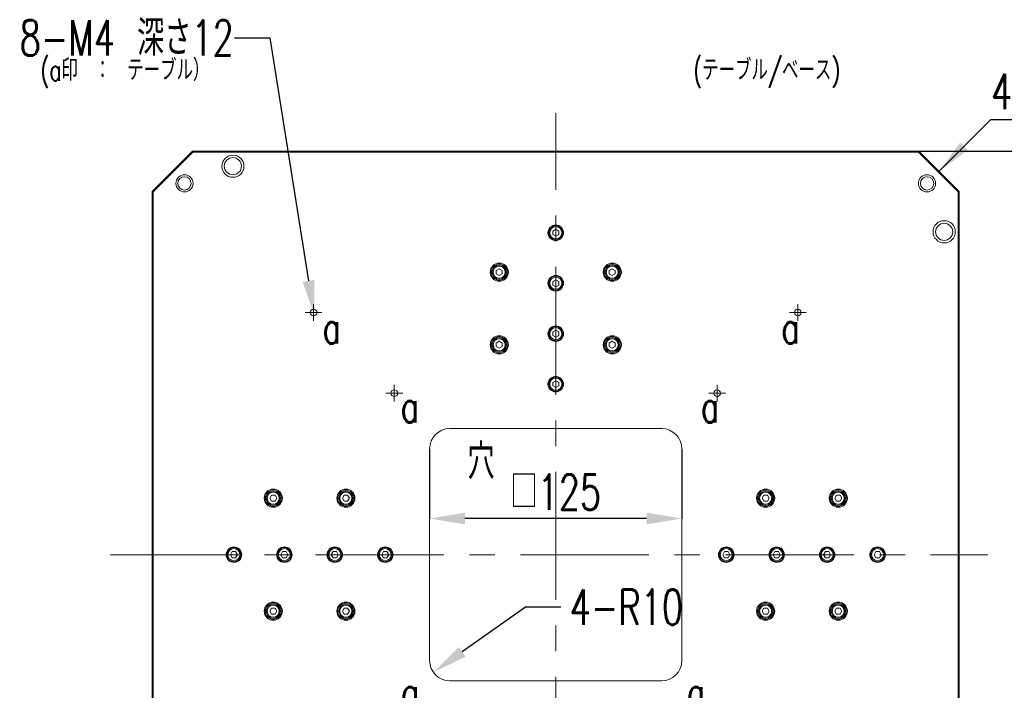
# Model space of a CAD drawing. Header units: millimetres. Extents: x 30 to 394, y 54 to 269.
# Tile 19 of 26: x 225 to 322, y 137 to 203. Entities that reach past the tile are written whole.
import ezdxf

# ---------------------------------------------------------------- set-up
doc = ezdxf.new("R2010")
doc.units = ezdxf.units.MM
doc.header["$PDSIZE"] = -1
doc.linetypes.add('CENTERX2', pattern=[20.32, 12.7, -2.54, 2.54, -2.54])
doc.layers.add('DIMENSION', color=1, linetype='Continuous')
doc.layers.add('TEXT', color=6, linetype='Continuous')
doc.styles.add('SLDTEXTSTYLE1', font='TXT', dxfattribs={"width": 0.7, "bigfont": 'bigfont'})
doc.dimstyles.new('SLDDIMSTYLE0', dxfattribs={"dimtxt": 3.5, "dimasz": 3.5, "dimexe": 0, "dimexo": 0.0625, "dimgap": 0.875, "dimtad": 3, "dimdec": 3, "dimlfac": 5, "dimrnd": 1e-09, "dimzin": 12, "dimdsep": 46, "dimtxsty": 'SLDTEXTSTYLE1', "dimsah": 1, "dimcen": 0.09, "dimadec": 0, "dimazin": 3, "dimtfac": 1, "dimtdec": 3, "dimtofl": 0, "dimtmove": 0, "dimatfit": 3, "dimfxl": 1, "dimfrac": 2, "dimtolj": 1, "dimtzin": 12, "dimarcsym": 0})
doc.dimstyles.new('SLDDIMSTYLE1', dxfattribs={"dimtxt": 3.5, "dimasz": 3.5, "dimexe": 0, "dimexo": 0.0625, "dimgap": 0.875, "dimtad": 0, "dimtih": 1, "dimtoh": 1, "dimdec": 6, "dimlfac": 5, "dimrnd": 1e-09, "dimzin": 12, "dimdsep": 46, "dimtxsty": 'SLDTEXTSTYLE1', "dimsah": 1, "dimcen": 0, "dimadec": 0, "dimazin": 3, "dimtfac": 1, "dimtdec": 3, "dimtmove": 0, "dimatfit": 3, "dimfxl": 1, "dimfrac": 2, "dimtolj": 1, "dimtzin": 12, "dimarcsym": 0})
doc.dimstyles.new('SLDDIMSTYLE2', dxfattribs={"dimtxt": 3.5, "dimasz": 3.5, "dimexe": 0, "dimexo": 0.0625, "dimgap": 0.875, "dimtad": 0, "dimtih": 1, "dimtoh": 1, "dimdec": 3, "dimlfac": 5, "dimrnd": 1e-09, "dimzin": 12, "dimdsep": 46, "dimtxsty": 'SLDTEXTSTYLE1', "dimsah": 1, "dimcen": 0, "dimadec": 0, "dimazin": 3, "dimtfac": 1, "dimtdec": 3, "dimtofl": 0, "dimtmove": 1, "dimatfit": 3, "dimfxl": 1, "dimfrac": 2, "dimtolj": 1, "dimtzin": 12, "dimarcsym": 0})

# ---------------------------------------------------------------- blocks, each defined once
blk = doc.blocks.new('_D')
at = {"layer": 'Defpoints', "color": 0, "transparency": 16777216}
for p in [(265.285, 160.781), (290.285, 160.781), (265.285, 153.864)]:
    blk.add_point(p, dxfattribs=at)
at = {"layer": 'DIMENSION', "color": 0, "lineweight": -2, "transparency": 16777216}
for p, q in [((265.285, 160.718), (265.285, 153.864)), ((290.285, 160.718), (290.285, 153.864)), ((286.785, 153.864), (268.785, 153.864))]:
    blk.add_line(p, q, dxfattribs=at)
at = {"layer": 'DIMENSION', "color": 0, "transparency": 16777216}
for points in [[(268.785, 154.447), (268.785, 153.28), (265.285, 153.864)], [(286.785, 154.447), (286.785, 153.28), (290.285, 153.864)]]:
    blk.add_solid(points, dxfattribs=at)
at = {"layer": 'DIMENSION', "color": 0, "transparency": 16777216, "insert": (277.785, 158.239), "char_height": 3.5, "attachment_point": 2, "style": 'SLDTEXTSTYLE1'}
blk.add_mtext('\\A1;\u3000\u3000□125\u3000\u3000', dxfattribs=at)
blk = doc.blocks.new('_D_1')
at = {"layer": 'Defpoints', "color": 0, "transparency": 16777216}
for p in [(313.785, 190.281), (334.285, 190.281), (313.785, 110.281)]:
    blk.add_point(p, dxfattribs=at)
at = {"layer": 'DIMENSION', "color": 0, "lineweight": -2, "transparency": 16777216}
for p, q in [((313.848, 190.281), (334.285, 190.281)), ((334.285, 113.781), (334.285, 186.781)), ((313.848, 110.281), (334.285, 110.281))]:
    blk.add_line(p, q, dxfattribs=at)
at = {"layer": 'DIMENSION', "color": 0, "transparency": 16777216}
for points in [[(333.702, 186.781), (334.869, 186.781), (334.285, 190.281)], [(333.702, 113.781), (334.869, 113.781), (334.285, 110.281)]]:
    blk.add_solid(points, dxfattribs=at)
at = {"layer": 'DIMENSION', "color": 0, "transparency": 16777216, "char_height": 3.5, "attachment_point": 2, "rotation": 90, "style": 'SLDTEXTSTYLE1'}
for s, insert in [('\\A1;テーブル', (335.16, 150.281)), ('\\A1;{\\fGDT;o}400', (329.873, 150.281))]:
    blk.add_mtext(s, dxfattribs=dict(at, insert=insert))
blk = doc.blocks.new('_D_2')
at = {"layer": 'Defpoints', "color": 0, "transparency": 16777216}
for p in [(253.733, 174.607), (253.837, 173.955)]:
    blk.add_point(p, dxfattribs=at)
at = {"layer": 'DIMENSION', "color": 0, "lineweight": -2, "transparency": 16777216}
for p, q in [((245.946, 201.499), (249.446, 201.499)), ((249.446, 201.499), (253.286, 177.411))]:
    blk.add_line(p, q, dxfattribs=at)
at = {"layer": 'DIMENSION', "color": 0, "transparency": 16777216}
blk.add_solid([(253.862, 177.503), (252.71, 177.319), (253.837, 173.955)], dxfattribs=at)
at = {"layer": 'DIMENSION', "color": 0, "transparency": 16777216, "insert": (224.654, 203.249), "char_height": 3.5, "attachment_point": 1, "style": 'SLDTEXTSTYLE1'}
blk.add_mtext('\\A1;8-M4 深さ12\\P', dxfattribs=at)
blk = doc.blocks.new('_D_3')
at = {"layer": 'Defpoints', "color": 0, "transparency": 16777216}
for p in [(267.285, 139.781), (265.653, 138.625)]:
    blk.add_point(p, dxfattribs=at)
at = {"layer": 'DIMENSION', "color": 0, "lineweight": -2, "transparency": 16777216}
for p, q in [((274.791, 145.095), (268.509, 140.648)), ((278.291, 145.095), (274.791, 145.095))]:
    blk.add_line(p, q, dxfattribs=at)
at = {"layer": 'DIMENSION', "color": 0, "transparency": 16777216}
blk.add_solid([(268.172, 141.124), (268.847, 140.171), (265.653, 138.625)], dxfattribs=at)
at = {"layer": 'DIMENSION', "color": 0, "transparency": 16777216, "insert": (279.166, 146.845), "char_height": 3.5, "attachment_point": 1, "style": 'SLDTEXTSTYLE1'}
blk.add_mtext('\\A1;4-R10', dxfattribs=at)
blk = doc.blocks.new('SW_CHAMFER_DIMENSION_0')
at = {"layer": 'DIMENSION', "color": 0}
for p, q in [((-5.138, -5.138), (0, 0)), ((0, 0), (12.017, 0))]:
    blk.add_line(p, q, dxfattribs=at)
blk.add_solid([(-5.138, -5.138), (-2.283, -3.044), (-3.044, -2.283)], dxfattribs=at)
at = {"layer": 'DIMENSION', "color": 0, "char_height": 3.5, "attachment_point": 1, "style": 'SLDTEXTSTYLE1'}
for s, insert in [('4-', (0, 4.512)), ('C', (4.744, 4.512)), ('20', (7.272, 4.512))]:
    blk.add_mtext(s, dxfattribs=dict(at, insert=insert))
blk = doc.blocks.new('SW_CENTERMARKSYMBOL_0')
at = {"color": 0, "linetype": 'Continuous', "lineweight": 18}
for p, q in [((-0.5, 0), (-0.83, 0)), ((0, 0), (-0.5, 0)), ((0, 0.5), (0, 0.83)), ((0, 0), (0, 0.5)), ((0, 0), (0, -0.5)), ((0, 0), (0.5, 0)), ((0.5, 0), (0.83, 0)), ((0, -0.5), (0, -0.83))]:
    blk.add_line(p, q, dxfattribs=at)
blk = doc.blocks.new('SW_CENTERMARKSYMBOL_1')
at = {"color": 0, "linetype": 'Continuous', "lineweight": 18}
for p, q in [((-0.5, 0), (-0.83, 0)), ((0, 0), (-0.5, 0)), ((0, 0.5), (0, 0.83)), ((0, 0), (0, 0.5)), ((0, 0), (0, -0.5)), ((0, 0), (0.5, 0)), ((0.5, 0), (0.83, 0)), ((0, -0.5), (0, -0.83))]:
    blk.add_line(p, q, dxfattribs=at)
blk = doc.blocks.new('SW_CENTERMARKSYMBOL_2')
at = {"color": 0, "linetype": 'Continuous', "lineweight": 18}
for p, q in [((-0.5, 0), (-0.83, 0)), ((0, 0), (-0.5, 0)), ((0, 0.5), (0, 0.83)), ((0, 0), (0, 0.5)), ((0, 0), (0, -0.5)), ((0, 0), (0.5, 0)), ((0.5, 0), (0.83, 0)), ((0, -0.5), (0, -0.83))]:
    blk.add_line(p, q, dxfattribs=at)
blk = doc.blocks.new('SW_CENTERMARKSYMBOL_3')
at = {"color": 0, "linetype": 'Continuous', "lineweight": 18}
for p, q in [((-0.5, 0), (-0.83, 0)), ((0, 0), (-0.5, 0)), ((0, 0.5), (0, 0.83)), ((0, 0), (0, 0.5)), ((0, 0), (0, -0.5)), ((0, 0), (0.5, 0)), ((0.5, 0), (0.83, 0)), ((0, -0.5), (0, -0.83))]:
    blk.add_line(p, q, dxfattribs=at)

msp = doc.modelspace()

# ---------------------------------------------------------------- linework, layer by layer
at = {"color": 0, "linetype": 'CENTERX2', "lineweight": 18}
for p, q in [((277.78529335, 105.1617935), (277.78529335, 194.04945438)), ((233.66129462, 150.28071907), (320.62127129, 150.28071907))]:
    msp.add_line(p, q, dxfattribs=at)
at = {"color": 0, "linetype": 'Continuous', "lineweight": 18}
for p, q in [((237.78529335, 186.28071907), (241.78529335, 190.28071907)), ((241.8267147, 190.18071907), (237.88529335, 186.23929772)), ((241.8267147, 190.18071907), (237.88529335, 186.23929772)), ((241.78529335, 190.28071907), (241.8267147, 190.18071907)), ((241.78529335, 190.28071907), (313.78529335, 190.28071907)), ((313.74387199, 190.18071907), (241.8267147, 190.18071907)), ((313.74387199, 190.18071907), (241.8267147, 190.18071907)), ((313.78529335, 190.28071907), (313.74387199, 190.18071907)), ((317.68529335, 186.23929772), (313.74387199, 190.18071907)), ((317.68529335, 186.23929772), (313.74387199, 190.18071907)), ((313.78529335, 190.28071907), (317.78529335, 186.28071907)), ((237.78529335, 114.28071907), (237.78529335, 186.28071907)), ((237.78529335, 186.28071907), (237.88529335, 186.23929772)), ((237.88529335, 186.23929772), (237.88529335, 114.32214043)), ((237.88529335, 186.23929772), (237.88529335, 114.32214043)), ((317.68529335, 186.23929772), (317.78529335, 186.28071907)), ((317.68529335, 114.32214043), (317.68529335, 186.23929772)), ((317.68529335, 114.32214043), (317.68529335, 186.23929772)), ((317.78529335, 186.28071907), (317.78529335, 114.28071907)), ((277.78529335, 182.52712923), (277.48529335, 182.35392415)), ((278.08529335, 182.35392415), (277.78529335, 182.52712923)), ((277.48529335, 182.35392415), (277.48529335, 182.00751399)), ((277.48529335, 182.00751399), (277.78529335, 181.83430891)), ((277.78529335, 181.83430891), (278.08529335, 182.00751399)), ((278.08529335, 182.35392415), (278.08529335, 182.00751399)), ((272.18529335, 178.62712923), (271.88529335, 178.45392415)), ((272.48529335, 178.45392415), (272.18529335, 178.62712923)), ((283.08529335, 178.45392415), (283.38529335, 178.62712923)), ((283.68529335, 178.45392415), (283.38529335, 178.62712923)), ((271.88529335, 178.45392415), (271.88529335, 178.10751399)), ((271.88529335, 178.10751399), (272.18529335, 177.93430891)), ((272.18529335, 177.93430891), (272.48529335, 178.10751399)), ((272.48529335, 178.45392415), (272.48529335, 178.10751399)), ((283.08529335, 178.45392415), (283.08529335, 178.10751399)), ((283.08529335, 178.10751399), (283.38529335, 177.93430891)), ((283.38529335, 177.93430891), (283.68529335, 178.10751399)), ((283.68529335, 178.10751399), (283.68529335, 178.45392415)), ((277.78529335, 177.52712923), (277.48529335, 177.35392415)), ((277.48529335, 177.35392415), (277.48529335, 177.00751399)), ((277.48529335, 177.00751399), (277.78529335, 176.83430891)), ((278.08529335, 177.35392415), (277.78529335, 177.52712923)), ((277.78529335, 176.83430891), (278.08529335, 177.00751399)), ((278.08529335, 177.35392415), (278.08529335, 177.00751399)), ((277.78529335, 172.52712923), (277.48529335, 172.35392415)), ((277.48529335, 172.35392415), (277.48529335, 172.00751399)), ((277.48529335, 172.00751399), (277.78529335, 171.83430891)), ((278.08529335, 172.35392415), (277.78529335, 172.52712923)), ((277.78529335, 171.83430891), (278.08529335, 172.00751399)), ((278.08529335, 172.35392415), (278.08529335, 172.00751399)), ((271.88529335, 171.25392415), (272.18529335, 171.42712923)), ((271.88529335, 171.25392415), (271.88529335, 170.90751399)), ((271.88529335, 170.90751399), (272.18529335, 170.73430891)), ((272.48529335, 171.25392415), (272.18529335, 171.42712923)), ((272.18529335, 170.73430891), (272.48529335, 170.90751399)), ((272.48529335, 170.90751399), (272.48529335, 171.25392415)), ((283.08529335, 171.25392415), (283.38529335, 171.42712923)), ((283.08529335, 171.25392415), (283.08529335, 170.90751399)), ((283.08529335, 170.90751399), (283.38529335, 170.73430891)), ((283.68529335, 171.25392415), (283.38529335, 171.42712923)), ((283.38529335, 170.73430891), (283.68529335, 170.90751399)), ((283.68529335, 170.90751399), (283.68529335, 171.25392415)), ((277.78529335, 167.52712923), (277.48529335, 167.35392415)), ((277.48529335, 167.35392415), (277.48529335, 167.00751399)), ((277.48529335, 167.00751399), (277.78529335, 166.83430891)), ((278.08529335, 167.35392415), (277.78529335, 167.52712923)), ((277.78529335, 166.83430891), (278.08529335, 167.00751399)), ((278.08529335, 167.35392415), (278.08529335, 167.00751399)), ((288.28529335, 162.78071907), (267.28529335, 162.78071907)), ((265.28529335, 160.78071907), (265.28529335, 139.78071907)), ((290.28529335, 139.78071907), (290.28529335, 160.78071907)), ((249.61208827, 156.18071907), (249.43888319, 155.88071907)), ((249.95849843, 156.18071907), (249.61208827, 156.18071907)), ((250.13170351, 155.88071907), (249.95849843, 156.18071907)), ((256.81208827, 156.18071907), (256.63888319, 155.88071907)), ((257.15849843, 156.18071907), (256.81208827, 156.18071907)), ((257.33170351, 155.88071907), (257.15849843, 156.18071907)), ((298.41208827, 156.18071907), (298.23888319, 155.88071907)), ((298.75849843, 156.18071907), (298.41208827, 156.18071907)), ((298.75849843, 156.18071907), (298.93170351, 155.88071907)), ((305.61208827, 156.18071907), (305.43888319, 155.88071907)), ((305.95849843, 156.18071907), (305.61208827, 156.18071907)), ((306.13170351, 155.88071907), (305.95849843, 156.18071907)), ((249.61208827, 155.58071907), (249.43888319, 155.88071907)), ((249.61208827, 155.58071907), (249.95849843, 155.58071907)), ((249.95849843, 155.58071907), (250.13170351, 155.88071907)), ((256.81208827, 155.58071907), (256.63888319, 155.88071907)), ((256.81208827, 155.58071907), (257.15849843, 155.58071907)), ((257.15849843, 155.58071907), (257.33170351, 155.88071907)), ((298.23888319, 155.88071907), (298.41208827, 155.58071907)), ((298.41208827, 155.58071907), (298.75849843, 155.58071907)), ((298.75849843, 155.58071907), (298.93170351, 155.88071907)), ((305.43888319, 155.88071907), (305.61208827, 155.58071907)), ((305.95849843, 155.58071907), (305.61208827, 155.58071907)), ((305.95849843, 155.58071907), (306.13170351, 155.88071907)), ((245.71208827, 150.58071907), (245.53888319, 150.28071907)), ((245.71208827, 150.58071907), (246.05849843, 150.58071907)), ((246.23170351, 150.28071907), (246.05849843, 150.58071907)), ((250.71208827, 150.58071907), (250.53888319, 150.28071907)), ((250.71208827, 150.58071907), (251.05849843, 150.58071907)), ((251.23170351, 150.28071907), (251.05849843, 150.58071907)), ((255.71208827, 150.58071907), (255.53888319, 150.28071907)), ((255.71208827, 150.58071907), (256.05849843, 150.58071907)), ((256.23170351, 150.28071907), (256.05849843, 150.58071907)), ((260.71208827, 150.58071907), (260.53888319, 150.28071907)), ((260.71208827, 150.58071907), (261.05849843, 150.58071907)), ((261.23170351, 150.28071907), (261.05849843, 150.58071907)), ((294.51208827, 150.58071907), (294.33888319, 150.28071907)), ((294.85849843, 150.58071907), (294.51208827, 150.58071907)), ((295.03170351, 150.28071907), (294.85849843, 150.58071907)), ((299.51208827, 150.58071907), (299.33888319, 150.28071907)), ((299.85849843, 150.58071907), (299.51208827, 150.58071907)), ((300.03170351, 150.28071907), (299.85849843, 150.58071907)), ((304.51208827, 150.58071907), (304.33888319, 150.28071907)), ((304.85849843, 150.58071907), (304.51208827, 150.58071907)), ((305.03170351, 150.28071907), (304.85849843, 150.58071907)), ((309.51208827, 150.58071907), (309.33888319, 150.28071907)), ((309.85849843, 150.58071907), (309.51208827, 150.58071907)), ((310.03170351, 150.28071907), (309.85849843, 150.58071907)), ((245.53888319, 150.28071907), (245.71208827, 149.98071907)), ((245.71208827, 149.98071907), (246.05849843, 149.98071907)), ((246.05849843, 149.98071907), (246.23170351, 150.28071907)), ((250.53888319, 150.28071907), (250.71208827, 149.98071907)), ((250.71208827, 149.98071907), (251.05849843, 149.98071907)), ((251.05849843, 149.98071907), (251.23170351, 150.28071907)), ((255.53888319, 150.28071907), (255.71208827, 149.98071907)), ((255.71208827, 149.98071907), (256.05849843, 149.98071907)), ((256.05849843, 149.98071907), (256.23170351, 150.28071907)), ((260.53888319, 150.28071907), (260.71208827, 149.98071907)), ((260.71208827, 149.98071907), (261.05849843, 149.98071907)), ((261.05849843, 149.98071907), (261.23170351, 150.28071907)), ((294.33888319, 150.28071907), (294.51208827, 149.98071907)), ((294.85849843, 149.98071907), (294.51208827, 149.98071907)), ((294.85849843, 149.98071907), (295.03170351, 150.28071907)), ((299.33888319, 150.28071907), (299.51208827, 149.98071907)), ((299.85849843, 149.98071907), (299.51208827, 149.98071907)), ((299.85849843, 149.98071907), (300.03170351, 150.28071907)), ((304.33888319, 150.28071907), (304.51208827, 149.98071907)), ((304.85849843, 149.98071907), (304.51208827, 149.98071907)), ((304.85849843, 149.98071907), (305.03170351, 150.28071907)), ((309.33888319, 150.28071907), (309.51208827, 149.98071907)), ((309.85849843, 149.98071907), (309.51208827, 149.98071907)), ((309.85849843, 149.98071907), (310.03170351, 150.28071907)), ((249.61208827, 144.98071907), (249.43888319, 144.68071907)), ((249.43888319, 144.68071907), (249.61208827, 144.38071907)), ((249.61208827, 144.98071907), (249.95849843, 144.98071907)), ((250.13170351, 144.68071907), (249.95849843, 144.98071907)), ((249.95849843, 144.38071907), (250.13170351, 144.68071907)), ((256.81208827, 144.98071907), (256.63888319, 144.68071907)), ((256.81208827, 144.38071907), (256.63888319, 144.68071907)), ((257.15849843, 144.98071907), (256.81208827, 144.98071907)), ((257.33170351, 144.68071907), (257.15849843, 144.98071907)), ((257.15849843, 144.38071907), (257.33170351, 144.68071907)), ((298.41208827, 144.98071907), (298.23888319, 144.68071907)), ((298.23888319, 144.68071907), (298.41208827, 144.38071907)), ((298.75849843, 144.98071907), (298.41208827, 144.98071907)), ((298.75849843, 144.98071907), (298.93170351, 144.68071907)), ((298.75849843, 144.38071907), (298.93170351, 144.68071907)), ((305.61208827, 144.98071907), (305.43888319, 144.68071907)), ((305.43888319, 144.68071907), (305.61208827, 144.38071907)), ((305.95849843, 144.98071907), (305.61208827, 144.98071907)), ((305.95849843, 144.98071907), (306.13170351, 144.68071907)), ((305.95849843, 144.38071907), (306.13170351, 144.68071907)), ((249.61208827, 144.38071907), (249.95849843, 144.38071907)), ((256.81208827, 144.38071907), (257.15849843, 144.38071907)), ((298.41208827, 144.38071907), (298.75849843, 144.38071907)), ((305.61208827, 144.38071907), (305.95849843, 144.38071907)), ((267.28529335, 137.78071907), (288.28529335, 137.78071907))]:
    msp.add_line(p, q, dxfattribs=at)
for centre, radius in [((245.78529335, 188.78071907), 1.1), ((245.78529335, 188.78071907), 0.85), ((240.98529335, 187.08071907), 0.85), ((240.98529335, 187.08071907), 0.66), ((314.58529335, 187.08071907), 0.85), ((314.58529335, 187.08071907), 0.66), ((277.78529335, 182.18071907), 0.77), ((277.78529335, 182.18071907), 0.7), ((277.78529335, 182.18071907), 0.6), ((316.28529335, 182.28071907), 1.1), ((316.28529335, 182.28071907), 0.85), ((272.18529335, 178.28071907), 0.9), ((272.18529335, 178.28071907), 0.8), ((272.18529335, 178.28071907), 0.7), ((272.18529335, 178.28071907), 0.6), ((283.38529335, 178.28071907), 0.9), ((283.38529335, 178.28071907), 0.8), ((283.38529335, 178.28071907), 0.7), ((283.38529335, 178.28071907), 0.6), ((277.78529335, 177.18071907), 0.77), ((277.78529335, 177.18071907), 0.7), ((277.78529335, 177.18071907), 0.6), ((253.78529335, 174.28071907), 0.33), ((253.78529335, 174.28071907), 0.33), ((301.78529335, 174.28071907), 0.33), ((301.78529335, 174.28071907), 0.33), ((277.78529335, 172.18071907), 0.77), ((277.78529335, 172.18071907), 0.7), ((277.78529335, 172.18071907), 0.6), ((272.18529335, 171.08071907), 0.9), ((272.18529335, 171.08071907), 0.8), ((272.18529335, 171.08071907), 0.7), ((283.38529335, 171.08071907), 0.9), ((283.38529335, 171.08071907), 0.8), ((283.38529335, 171.08071907), 0.7), ((272.18529335, 171.08071907), 0.6), ((283.38529335, 171.08071907), 0.6), ((277.78529335, 167.18071907), 0.77), ((277.78529335, 167.18071907), 0.7), ((277.78529335, 167.18071907), 0.6), ((261.78529335, 166.28071907), 0.33), ((261.78529335, 166.28071907), 0.33), ((293.78529335, 166.28071907), 0.33), ((293.78529335, 166.28071907), 0.33), ((249.78529335, 155.88071907), 0.9), ((249.78529335, 155.88071907), 0.8), ((249.78529335, 155.88071907), 0.7), ((249.78529335, 155.88071907), 0.6), ((256.98529335, 155.88071907), 0.9), ((256.98529335, 155.88071907), 0.8), ((256.98529335, 155.88071907), 0.7), ((256.98529335, 155.88071907), 0.6), ((298.58529335, 155.88071907), 0.9), ((298.58529335, 155.88071907), 0.8), ((298.58529335, 155.88071907), 0.7), ((298.58529335, 155.88071907), 0.6), ((305.78529335, 155.88071907), 0.9), ((305.78529335, 155.88071907), 0.8), ((305.78529335, 155.88071907), 0.7), ((305.78529335, 155.88071907), 0.6), ((245.88529335, 150.28071907), 0.77), ((245.88529335, 150.28071907), 0.7), ((245.88529335, 150.28071907), 0.6), ((250.88529335, 150.28071907), 0.77), ((250.88529335, 150.28071907), 0.7), ((250.88529335, 150.28071907), 0.6), ((255.88529335, 150.28071907), 0.77), ((255.88529335, 150.28071907), 0.7), ((255.88529335, 150.28071907), 0.6), ((260.88529335, 150.28071907), 0.77), ((260.88529335, 150.28071907), 0.7), ((260.88529335, 150.28071907), 0.6), ((294.68529335, 150.28071907), 0.77), ((294.68529335, 150.28071907), 0.7), ((294.68529335, 150.28071907), 0.6), ((299.68529335, 150.28071907), 0.77), ((299.68529335, 150.28071907), 0.7), ((299.68529335, 150.28071907), 0.6), ((304.68529335, 150.28071907), 0.77), ((304.68529335, 150.28071907), 0.7), ((304.68529335, 150.28071907), 0.6), ((309.68529335, 150.28071907), 0.77), ((309.68529335, 150.28071907), 0.7), ((309.68529335, 150.28071907), 0.6), ((249.78529335, 144.68071907), 0.9), ((249.78529335, 144.68071907), 0.8), ((256.98529335, 144.68071907), 0.9), ((256.98529335, 144.68071907), 0.8), ((298.58529335, 144.68071907), 0.9), ((298.58529335, 144.68071907), 0.8), ((305.78529335, 144.68071907), 0.9), ((305.78529335, 144.68071907), 0.8), ((249.78529335, 144.68071907), 0.7), ((249.78529335, 144.68071907), 0.6), ((256.98529335, 144.68071907), 0.7), ((256.98529335, 144.68071907), 0.6), ((298.58529335, 144.68071907), 0.7), ((298.58529335, 144.68071907), 0.6), ((305.78529335, 144.68071907), 0.7), ((305.78529335, 144.68071907), 0.6)]:
    msp.add_circle(centre, radius, dxfattribs=at)
for centre, start, end in [((267.28529335, 160.78071907), 90, 180), ((288.28529335, 160.78071907), 0, 90), ((267.28529335, 139.78071907), 180, 270), ((288.28529335, 139.78071907), 270, 0)]:
    msp.add_arc(centre, 2, start, end, dxfattribs=at)

# ---------------------------------------------------------------- block references
at = {"color": 0, "linetype": 'Continuous', "lineweight": 0}
for name, p in [('SW_CENTERMARKSYMBOL_0', (253.78529335, 174.28071907)), ('SW_CENTERMARKSYMBOL_3', (301.78529335, 174.28071907)), ('SW_CENTERMARKSYMBOL_1', (261.78529335, 166.28071907)), ('SW_CENTERMARKSYMBOL_2', (293.78529335, 166.28071907))]:
    msp.add_blockref(name, p, dxfattribs=at)
at = {"layer": 'DIMENSION', "color": 0}
msp.add_blockref('SW_CHAMFER_DIMENSION_0', (320.92346332, 193.41888881), dxfattribs=at)

# ---------------------------------------------------------------- texts
at = {"layer": 'TEXT', "color": 0, "attachment_point": 1, "style": 'SLDTEXTSTYLE1'}
for s, insert, char_height in [('(a印\u3000：\u3000テーブル）', (226.69625571, 199.37494995), 2.1166666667), ('(テーブル/ベース)', (291.40556608, 199.37494995), 2.116666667), ('a', (254.67368853, 174.3701125), 3.175), ('a', (300.13603012, 174.3701125), 3.175), ('a', (262.40697344, 166.5587136), 3.175), ('a', (292.16840324, 166.5587136), 3.175), ('穴', (269.03496563, 161.25998554), 3.5), ('a', (262.45575583, 138.22649441), 3.175), ('a', (290.77990082, 138.22649441), 3.175)]:
    msp.add_mtext(s, dxfattribs=dict(at, insert=insert, char_height=char_height))

# ---------------------------------------------------------------- dimensions: what is measured, and where the dimension line sits
at = {"layer": 'DIMENSION', "color": 0}
dim = msp.add_diameter_dim_2p(p1=(253.73333372, 174.60660279), p2=(253.83725298, 173.95483535), text='8-M4 深さ12\\P', dimstyle='SLDDIMSTYLE1', override={"dimpost": '<>'}, dxfattribs=at)
dim.commit()
dim.dimension.update_dxf_attribs({"geometry": '_D_2', "text_midpoint": (234.86217097, 201.4992855), "dimtype": 163})
dim = msp.add_linear_dim(base=(334.28529335, 190.28071907), p1=(313.78529335, 110.28071907), p2=(313.78529335, 190.28071907), angle=90, text='{\\fGDT;o}<>\\Xテーブル', dimstyle='SLDDIMSTYLE0', dxfattribs=at)
dim.commit()
dim.dimension.update_dxf_attribs({"geometry": '_D_1', "text_midpoint": (334.28529335, 150.28071907), "dimtype": 160})
dim = msp.add_linear_dim(base=(265.28529335, 153.86375262), p1=(290.28529335, 160.78071907), p2=(265.28529335, 160.78071907), text='\u3000\u3000□<>\u3000\u3000', dimstyle='SLDDIMSTYLE0', dxfattribs=at)
dim.commit()
dim.dimension.update_dxf_attribs({"geometry": '_D', "text_midpoint": (277.78529335, 153.86375262), "dimtype": 160})
dim = msp.add_radius_dim(center=(267.28529335, 139.78071907), mpoint=(265.65301788, 138.62500423), text='4-<>', dimstyle='SLDDIMSTYLE2', dxfattribs=at)
dim.commit()
dim.dimension.update_dxf_attribs({"geometry": '_D_3', "text_midpoint": (274.79064135, 145.09479883), "dimtype": 164})

doc.saveas('drawing.dxf')
